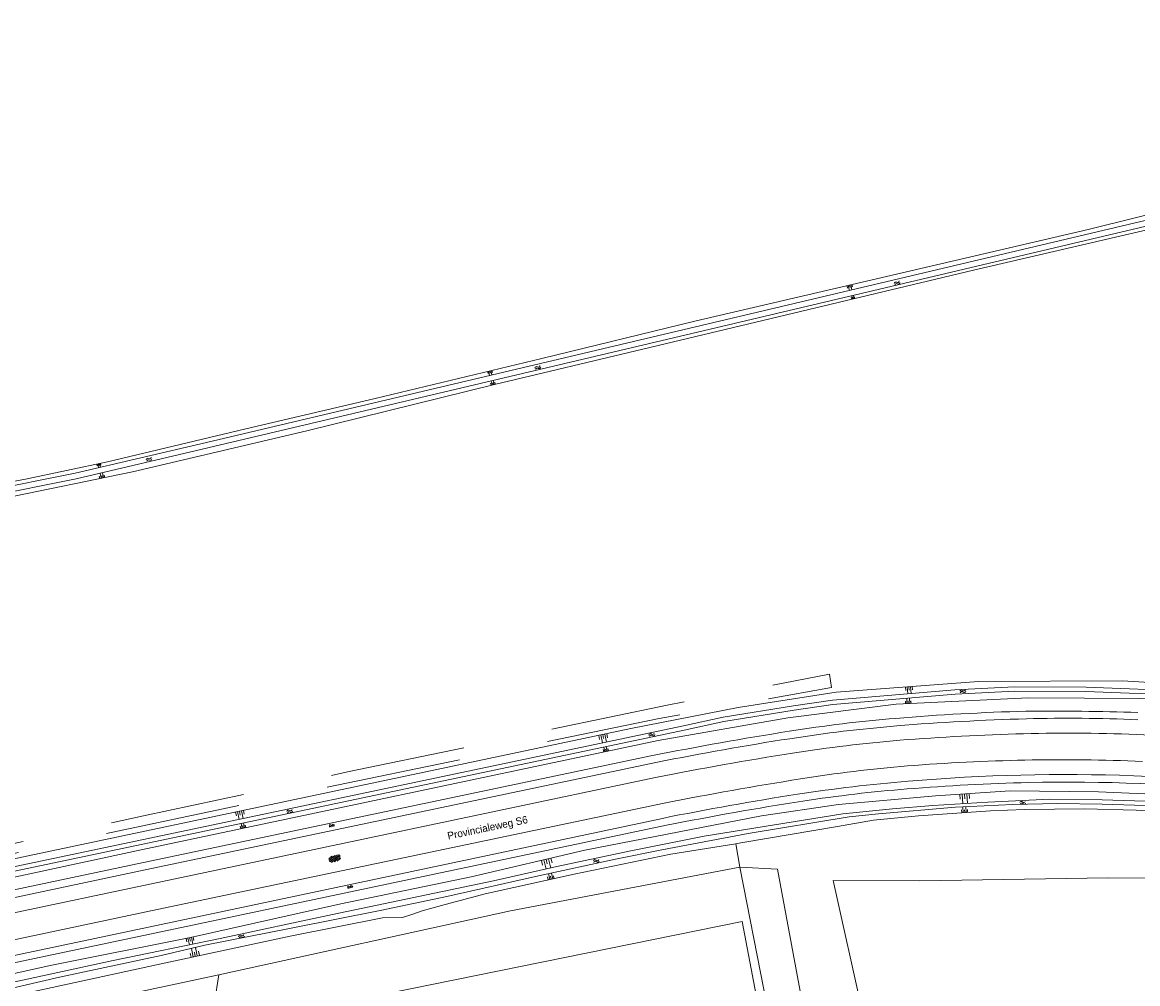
# Model space of a CAD drawing. Extents: x 99476 to 102828, y 406437 to 407931.
# Tile 118 of 162: x 100154 to 100454, y 407424 to 407683. Entities that reach past the tile are written whole.
import ezdxf

# ---------------------------------------------------------------- set-up
doc = ezdxf.new("R2010")
doc.units = 0
doc.header["$MEASUREMENT"] = 0
doc.linetypes.add('DGN Style 2', pattern=[60.553652, 36.332191, -24.221461])
for name, color, linetype, lineweight in [('BG_gesloten verharding', 253, 'Continuous', 0), ('BG_hek', 253, 'Continuous', 0), ('BG_insteek sloot', 253, 'Continuous', 0), ('BG_kant onverhard', 253, 'DGN Style 2', 0), ('BG_kant sloot', 253, 'Continuous', 0), ('BG_kant verharding', 253, 'Continuous', 0), ('BG_straatnaam', 253, 'Continuous', 0), ('BG_taludsymbool', 253, 'Continuous', 0), ('BG_vlakafsluiter', 253, 'Continuous', 0), ('BG_watersymbool', 253, 'Continuous', 0)]:
    doc.layers.add(name, color=color, linetype=linetype, lineweight=lineweight)
doc.styles.add('Style-WORKING', font='WORKING.shx')

# ---------------------------------------------------------------- blocks, each defined once
blk = doc.blocks.new('S04')
at = {"layer": 'BG_taludsymbool', "linetype": 'Continuous', "lineweight": 0}
for p, q in [((-0.5, 0), (-0.5, -0.5)), ((-0.25, 0), (-0.25, -1)), ((0, 0), (0, -0.5)), ((0.25, 0), (0.25, -1)), ((0.5, 0), (0.5, -0.5))]:
    blk.add_line(p, q, dxfattribs=at)
blk = doc.blocks.new('WATERS')
at = {"layer": 'BG_watersymbool', "linetype": 'Continuous', "lineweight": 0}
for centre, start, end in [((-0.375, 0.25), 28.07249, 151.92751), ((-0.375, -0.2), 28.07249, 151.92751), ((0.375, 0.65), 208.07249, 331.92751), ((0.375, 0.2), 208.07249, 331.92751)]:
    blk.add_arc(centre, 0.425, start, end, dxfattribs=at)
blk = doc.blocks.new('S01GV2')
at = {"layer": 'BG_gesloten verharding', "linetype": 'Continuous', "lineweight": 0}
for p, q in [((-0.011625, -0.500414), (0.648313, 0.582897)), ((0.006945, 0.298967), (0.268018, 0.727007)), ((0.618374, -0.705844), (0.009489, 0.408468)), ((0.63697, 0.094645), (0.291267, 0.726467)), ((0.172792, -0.724773), (-0.009122, -0.392669)), ((0.31767, -0.728139), (0.629741, -0.216538))]:
    blk.add_line(p, q, dxfattribs=at)
blk = doc.blocks.new('S01GV4')
at = {"layer": 'BG_gesloten verharding', "linetype": 'Continuous', "lineweight": 0}
for p, q in [((0, 0.278304), (0.9421, 0.823239)), ((0, -0.181671), (1.741927, 0.823239)), ((0, 0.098949), (1.593645, -0.823239)), ((0.117, -0.579), (1.53, 0.238)), ((0.163, 0.466), (2.296, -0.767)), ((0.531, -0.801), (3.134, 0.701)), ((0.567, 0.694), (2.709, -0.545)), ((1.118159, 0.823239), (3.097745, -0.32208)), ((1.293565, -0.823239), (3.161206, 0.256049)), ((1.529745, 0.23842), (2.542019, 0.823239)), ((1.91699, 0.823239), (3.161206, 0.104286)), ((2.715943, 0.823239), (3.161206, 0.565645)), ((0, -0.363991), (0.793486, -0.823239)), ((2.092105, -0.823239), (3.161206, -0.205903))]:
    blk.add_line(p, q, dxfattribs=at)

msp = doc.modelspace()

# ---------------------------------------------------------------- linework, layer by layer
at = {"layer": 'BG_hek', "linetype": 'Continuous', "lineweight": 0, "flags": 128}
msp.add_lwpolyline([(100401.129, 407317.942), (100391.414, 407362.831), (100379.786, 407416.218), (100371.852, 407452.072), (100395.152, 407451.948), (100445.746, 407452.754), (100472.546, 407452.661), (100476.347, 407453.141), (100481.113, 407454.016), (100483.373, 407454.396)], dxfattribs=at)
at = {"layer": 'BG_insteek sloot', "linetype": 'Continuous', "lineweight": 0, "flags": 128}
for points in [[(100142.346, 407557.728), (100154.658, 407559.956), (100176.687, 407564.634), (100213.924, 407573.491), (100248.705, 407581.698), (100293.471, 407592.432), (100334.637, 407602.49), (100440.45, 407627.077), (100502.898, 407642.572), (100530.777, 407649.339), (100549.202, 407653.328), (100569.847, 407657.351), (100599.545, 407664.016), (100655.265, 407677.071), (100681.206, 407682.817), (100681.609, 407682.816), (100682.375, 407682.047), (100682.656, 407681.682), (100682.655, 407681.279), (100682.452, 407680.835), (100681.967, 407680.513), (100670.087, 407677.557), (100632.509, 407668.612), (100615.296, 407664.781)], [(100461.644, 407628.305), (100409.541, 407616.2), (100320.666, 407594.928), (100280.776, 407585.458), (100230.341, 407572.972), (100183.444, 407561.957), (100148.543, 407554.796)], [(100756.37, 407394.085), (100740.94, 407405.8), (100712.15, 407425.62), (100684.74, 407442.4), (100651.78, 407458.815), (100620.63, 407471.695), (100587.955, 407482.615), (100556.37, 407491.385), (100531.12, 407496.8), (100497.68, 407502.181), (100480.77, 407503.871), (100449.57, 407505.781), (100410.93, 407505.521), (100372.61, 407502.661), (100346.28, 407498.54), (100317.41, 407492.9), (100136.15, 407454.61), (100000, 407424.904415)], [(100122.35, 407446.17), (100124.041, 407447.03), (100185.78, 407460.34), (100324.75, 407489.7), (100359.62, 407495.78), (100388.75, 407499.43), (100424.36, 407501.141), (100454.49, 407501.011), (100478.5, 407499.53), (100501.366, 407497.653), (100532.585, 407492.97), (100561.45, 407486.195), (100590.805, 407477.84), (100621.115, 407467.115), (100650.655, 407454.58), (100682.085, 407438.92), (100713.93, 407419.745), (100738.075, 407402.02), (100753.075, 407390.125), (100756.37, 407394.085)], [(100661.471, 407419.875), (100640.279, 407429.566), (100623.616, 407436.977), (100608.004, 407443.738), (100582.478, 407452.589), (100570.786, 407456.304), (100557.11, 407459.983), (100533.72, 407465.144), (100507.634, 407470.413), (100503.051, 407471.278), (100499.7, 407471.836), (100480.854, 407473.676), (100461.798, 407475.07), (100443.209, 407475.886), (100419.439, 407476.135), (100399.351, 407474.777), (100373.273, 407472.499), (100352.594, 407469.416), (100305.023, 407460.202), (100274.481, 407453.027), (100239.434, 407445.771), (100199.037, 407436.728), (100161.689, 407429.287), (100127.32, 407421.69)], [(100473.582, 407469.713), (100453.347, 407470.966), (100439.42, 407471.321), (100423.292, 407471.124), (100414.146, 407470.788), (100394.812, 407469.453), (100382.711, 407468.31), (100373.03, 407466.617), (100347.039, 407462.173), (100345.665, 407461.95)], [(100345.665, 407461.95), (100328.197, 407459.119), (100302.231, 407453.727), (100278.216, 407448.48), (100266.473, 407445.365), (100261.277, 407443.888), (100258.555, 407442.926), (100256.045, 407442.101), (100250.669, 407442.036), (100225.783, 407437.075), (100191.895, 407429.864), (100145.238, 407419.706), (100132.952, 407416.782), (100131.972, 407415.403)]]:
    msp.add_lwpolyline(points, dxfattribs=at)
at = {"layer": 'BG_kant onverhard', "linetype": 'DGN Style 2', "lineweight": 0, "flags": 128}
msp.add_lwpolyline([(100000, 407430.030969), (100028.932, 407436.136), (100085.885, 407448.295), (100128.879, 407457.192), (100186.356, 407469.418), (100241.216, 407481.242), (100327.195, 407499.169), (100370.817, 407507.546), (100371.353, 407503.914), (100325.081, 407495.627), (100275.505, 407485.34), (100223.512, 407474.63), (100163.289, 407461.959), (100119.625, 407452.192), (100072.896, 407442.322), (100011.83, 407428.903), (100000, 407426.506082)], dxfattribs=at)
at = {"layer": 'BG_kant sloot', "linetype": 'Continuous', "lineweight": 0, "flags": 128}
for points in [[(100614.048, 407665.145), (100641.549, 407671.63), (100681.599, 407681.203), (100681.598, 407681.715), (100681.455, 407682.135), (100681.079, 407682.325), (100641.196, 407673.132), (100612.751, 407666.425), (100579.7, 407658.841), (100559.049, 407654.009), (100532.38, 407647.619), (100502.733, 407640.637), (100203.323, 407569.864), (100167.973, 407561.58), (100143.781, 407556.699)], [(100612.843, 407664.865), (100580.048, 407657.337), (100559.404, 407652.507), (100532.736, 407646.117), (100503.087, 407639.134), (100203.677, 407568.36), (100168.303, 407560.07), (100144.1, 407555.187)], [(100559.669, 407488.711), (100540.297, 407493.334), (100532.608, 407494.649), (100513.694, 407498.175), (100501.008, 407499.908), (100490.059, 407500.967), (100467.748, 407502.968), (100439.835, 407504.02), (100420.632, 407504.156), (100404.578, 407503.308), (100371.617, 407500.574), (100361.132, 407499.023), (100342.257, 407495.935), (100331.555, 407493.617), (100141.57, 407453.63), (100031.859, 407430.725), (100000, 407423.715535)], [(100141.808, 407452.493), (100331.798, 407492.481), (100342.475, 407494.794), (100361.311, 407497.875), (100371.751, 407499.419), (100404.657, 407502.149), (100420.658, 407502.994), (100439.809, 407502.859), (100467.674, 407501.809)], [(100140.09, 407422.298), (100178.232, 407430.499), (100207.003, 407436.466), (100237.203, 407442.944), (100280.465, 407451.964), (100297.565, 407455.784), (100317.427, 407460.063), (100337.157, 407463.934), (100374.418, 407469.962), (100387.816, 407471.286), (100398.643, 407472.19), (100413.473, 407473.134), (100430.142, 407473.912), (100444.212, 407473.729), (100458.731, 407473.257)], [(100541.095, 407460.677), (100528.006, 407463.296), (100503.055, 407467.777), (100489.666, 407469.579), (100467.893, 407471.524), (100458.676, 407472.117), (100444.174, 407472.588), (100432.082, 407472.76), (100420.188, 407472.45), (100404.737, 407471.736), (100384.012, 407469.97), (100376.105, 407469.215), (100348.99, 407464.727), (100325.801, 407460.278), (100313.26, 407457.796), (100292.567, 407453.301), (100267.933, 407447.779), (100250.021, 407443.994), (100226.061, 407439.192), (100202.892, 407434.646), (100191.126, 407431.859), (100163.747, 407426.053), (100148.754, 407422.572)]]:
    msp.add_lwpolyline(points, dxfattribs=at)
at = {"layer": 'BG_kant verharding', "linetype": 'Continuous', "lineweight": 0}
for p, q in [((100324.1, 407479.73), (100123.846, 407437.511)), ((100126.488, 407424.62), (100327.063, 407466.912))]:
    msp.add_line(p, q, dxfattribs=at)
at = {"layer": 'BG_kant verharding', "linetype": 'Continuous', "lineweight": 0, "flags": 128}
for points in [[(100323.22, 407485.63), (100186.35, 407456.86), (100122.637, 407443.408)], [(100123.046, 407441.414), (100186.79, 407454.89), (100324.573, 407483.852)], [(100326.36, 407472.83), (100190.041, 407444.21), (100125.272, 407430.553)], [(100126.095, 407426.534), (100191.16, 407440.22), (100325.943, 407468.763)]]:
    msp.add_lwpolyline(points, dxfattribs=at)
at = {"layer": 'BG_kant verharding', "linetype": 'Continuous', "lineweight": 0}
for centre, radius, start, end in [((100440.168756, 406880.932629), 616.867621, 91.53113, 94.786448), ((100430.115097, 406710.9407), 786.665572, 88.275554, 90.46826), ((100418.035504, 407133.526434), 363.309179, 94.632039, 99.192204), ((100494.969838, 406626.468058), 876.160516, 98.861658, 101.304639), ((100438.767245, 406879.166483), 612.555782, 91.472436, 94.587325), ((100435.058404, 407001.578758), 490.088946, 83.833478, 91.40672), ((100420.559737, 407113.52477), 377.492499, 94.677547, 99.087588), ((100494.390984, 406628.747866), 867.85345, 98.845745, 101.316054), ((100433.682865, 406956.399338), 528.123486, 87.680174, 94.54786), ((100421.566868, 407118.951123), 365.123706, 94.675151, 99.227416), ((100498.742276, 406609.941994), 879.93827, 98.872893, 101.297461)]:
    msp.add_arc(centre, radius, start, end, dxfattribs=at)
at = {"layer": 'BG_kant verharding', "linetype": 'Continuous', "lineweight": 0, "extrusion": (0, 0, -1)}
for centre, radius, start, end in [((-100435.013856, 407095.417737), 400.278925, 88.396934, 92.679569), ((-100423.249358, 407087.021614), 408.061855, 81.109671, 85.17934), ((-100441.762608, 406845.550138), 650.237573, 85.341896, 88.418431), ((-100481.551756, 406703.900436), 795.592089, 78.620266, 81.225401), ((-100434.454343, 406979.263709), 501.287249, 85.14314, 92.082116), ((-100425.808117, 407065.167625), 414.961908, 81.18759, 85.328434), ((-100438.99164, 406891.10295), 587.468243, 85.389206, 88.576926), ((-100435.133429, 407001.724441), 476.786345, 88.710287, 95.917698), ((-100426.193017, 406877.361725), 603.439285, 92.514478, 95.71656), ((-100479.916392, 406709.850219), 774.374854, 78.531116, 81.258993), ((-100420.722144, 407108.350922), 369.455469, 81.112943, 85.504978), ((-100491.225597, 406643.945134), 839.180446, 78.718908, 81.255483)]:
    msp.add_arc(centre, radius, start, end, dxfattribs=at)
at = {"layer": 'BG_vlakafsluiter', "linetype": 'Continuous', "lineweight": 0}
for p, q in [((100345.665, 407461.95), (100346.745, 407455.602)), ((100346.745, 407455.602), (100374.899, 407311.528)), ((100132.352, 407410.876), (100206.645, 407426.695))]:
    msp.add_line(p, q, dxfattribs=at)
at = {"layer": 'BG_vlakafsluiter', "linetype": 'Continuous', "lineweight": 0, "flags": 128}
for points in [[(100206.645, 407426.695), (100285.102, 407443.885), (100346.745, 407455.602)], [(100383.624, 407311.346), (100356.907, 407455.117), (100346.745, 407455.602)], [(100372.354, 407309.45), (100347.41, 407441.067), (100204.297, 407411.967), (100206.645, 407426.695)]]:
    msp.add_lwpolyline(points, dxfattribs=at)

# ---------------------------------------------------------------- block references
at = {"layer": 'BG_gesloten verharding', "linetype": 'Continuous', "lineweight": 0}
for name, p, rotation in [('S01GV2', (100236.987, 407467.167), 281.882759), ('S01GV4', (100236.258, 407457.584), 11.826704), ('S01GV2', (100241.862, 407450.643), 281.882759)]:
    msp.add_blockref(name, p, dxfattribs=dict(at, rotation=rotation))
at = {"layer": 'BG_taludsymbool', "linetype": 'Continuous', "lineweight": 0}
for p, xscale, yscale, zscale, rotation in [((100376.225, 407612.154), 1.366397, 1.366397, 1.366397, 13.070047), ((100377.255, 407608.472), 0.889423, 0.889423, 0.889423, 193.458149), ((100279.478, 407589.077), 1.177328, 1.177328, 1.177328, 13.457876), ((100280.412, 407585.368), 1.128036, 1.128036, 1.128036, 193.900734), ((100174.333, 407564.134), 1.009093, 1.009093, 1.009093, 12.011478), ((100175.288, 407560.284), 1.342432, 1.342432, 1.342432, 191.602896), ((100392.215, 407504.124), 1.82308, 1.82308, 1.82308, 4.278184), ((100392.041, 407499.588), 1.472665, 1.472665, 1.472665, 182.72446), ((100309.879, 407491.309), 2.203695, 2.203695, 2.203695, 11.94222), ((100310.766, 407486.746), 1.288957, 1.288957, 1.288957, 191.955049), ((100407.163, 407475.305), 2.567834, 2.567834, 2.567834, 3.863054), ((100407.218, 407470.31), 1.573779, 1.573779, 1.573779, 183.9714870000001), ((100212.191, 407470.673), 2.131128, 2.131128, 2.131128, 11.94266), ((100213.214, 407466.136), 1.353283, 1.353283, 1.353283, 191.940991), ((100294.675, 407457.771), 2.591752, 2.591752, 2.591752, 13.226596), ((100296.011, 407452.368), 1.64803, 1.64803, 1.64803, 192.332719), ((100198.79, 407436.679), 1.896841, 1.896841, 1.896841, 12.48294), ((100200.293, 407431.651), 2.294345, 2.294345, 2.294345, 192.024991)]:
    msp.add_blockref('S04', p, dxfattribs=dict(at, xscale=xscale, yscale=yscale, zscale=zscale, rotation=rotation))
at = {"layer": 'BG_watersymbool', "linetype": 'Continuous', "lineweight": 0}
for p, rotation in [((100389.137, 407612.515), 28.898698), ((100292.511, 407589.762), 26.23194), ((100187.962, 407565.114), 26.488179), ((100406.759, 407502.713), 13.466777), ((100323.136, 407491.018), 20.790725), ((100422.823, 407472.737), 11.130111), ((100225.803, 407470.444), 22.897591), ((100308.192, 407457.082), 12.062746), ((100212.813, 407436.825), 23.642502)]:
    msp.add_blockref('WATERS', p, dxfattribs=dict(at, rotation=rotation))

# ---------------------------------------------------------------- texts
at = {"layer": 'BG_straatnaam', "linetype": 'Continuous', "lineweight": 0, "style": 'Style-WORKING'}
msp.add_text('Provincialeweg S6', height=2, rotation=11.826704, dxfattribs=at).set_placement((100268.332, 407463.032))

doc.saveas('drawing.dxf')
